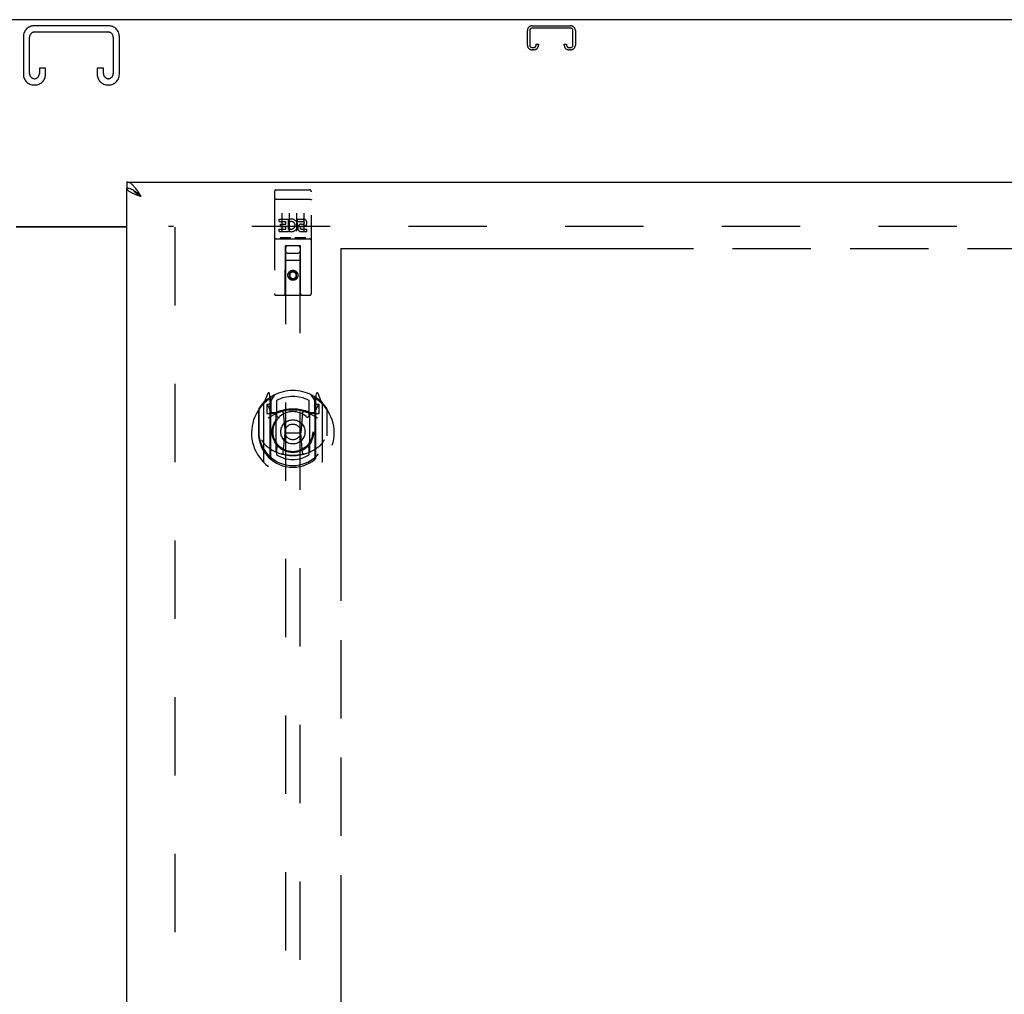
# Model space of a CAD drawing. Header units: inches. Extents: x 0 to 241, y 0 to 156.
# Tile 11 of 17: x 78 to 95, y 99 to 116. Entities that reach past the tile are written whole.
import ezdxf

# ---------------------------------------------------------------- set-up
doc = ezdxf.new("R2010")
doc.units = ezdxf.units.IN
doc.header["$LTSCALE"] = 13.26
doc.header["$MEASUREMENT"] = 0
doc.linetypes.add('HIDDEN', pattern=[0.2, 0.1, -0.1])
doc.linetypes.add('PHANTOM', pattern=[0.8, 0.45, -0.05, 0.1, -0.05, 0.1, -0.05])
doc.layers.get('0').update_dxf_attribs({"linetype": 'CONTINUOUS'})
for name, color, linetype in [('02___PRT_ALL_AXES', 7, 'CONTINUOUS'), ('AVAILABLE_DOOR_SPACE', 7, 'CONTINUOUS'), ('DEFAULT_2', 8, 'HIDDEN'), ('DIMENSIONS', 7, 'CONTINUOUS')]:
    doc.layers.add(name, color=color, linetype=linetype)
doc.styles.get("Standard").update_dxf_attribs({"font": 'arial.ttf'})
doc.dimstyles.new('DIMSTYLE_1', dxfattribs={"dimtxt": 1.063636, "dimasz": 1.418182, "dimexe": 0.09, "dimexo": 0.07, "dimgap": 0.0375, "dimtad": 0, "dimtih": 1, "dimtoh": 1, "dimzin": 4, "dimdsep": 46, "dimtxsty": 'Standard', "dimblk": '_FILLED', "dimblk1": '_FILLED', "dimblk2": '_FILLED', "dimcen": 0.09, "dimazin": 1, "dimtfac": 1, "dimtdec": 3, "dimtofl": 0, "dimtmove": 0, "dimatfit": 3, "dimldrblk": '_FILLED', "dimfxl": 1, "dimtolj": 1, "dimtzin": 4, "dimarcsym": 0})

# ---------------------------------------------------------------- blocks, each defined once
blk = doc.blocks.new('_FILLED')
at = {"color": 0, "linetype": 'ByBlock'}
blk.add_solid([(0, 0), (-1, 0.2), (-1, -0.2)], dxfattribs=at)
blk = doc.blocks.new('*D13')
at = {"layer": 'DIMENSIONS', "color": 2, "linetype": 'Continuous'}
for p, q in [((79.831, 95.653), (76.994, 95.653)), ((83.456, 95.653), (86.348, 95.653))]:
    blk.add_line(p, q, dxfattribs=at)
at = {"layer": 'DIMENSIONS', "color": 2, "linetype": 'Continuous', "xscale": 1.4181818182, "yscale": 1.4181818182, "zscale": 1.4181818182}
blk.add_blockref('_FILLED', (79.831, 95.653), dxfattribs=at)
at = {"layer": 'DIMENSIONS', "color": 2, "linetype": 'Continuous', "xscale": 1.4181818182, "yscale": 1.4181818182, "zscale": 1.4181818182, "rotation": 180}
blk.add_blockref('_FILLED', (83.456, 95.653), dxfattribs=at)
at = {"layer": 'DIMENSIONS', "color": 2, "linetype": 'Continuous', "insert": (86.88, 96.185), "char_height": 1.0636, "width": 2.8904, "attachment_point": 1, "line_spacing_factor": 0.9}
blk.add_mtext('3.63', dxfattribs=at)
blk = doc.blocks.new('*D14')
at = {"layer": 'DIMENSIONS', "color": 2, "linetype": 'Continuous'}
for p, q in [((74.331, 91.895), (71.876, 91.895)), ((77.956, 91.895), (80.792, 91.895))]:
    blk.add_line(p, q, dxfattribs=at)
at = {"layer": 'DIMENSIONS', "color": 2, "linetype": 'Continuous', "xscale": 1.4181818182, "yscale": 1.4181818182, "zscale": 1.4181818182}
blk.add_blockref('_FILLED', (74.331, 91.895), dxfattribs=at)
at = {"layer": 'DIMENSIONS', "color": 2, "linetype": 'Continuous', "xscale": 1.4181818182, "yscale": 1.4181818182, "zscale": 1.4181818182, "rotation": 180}
blk.add_blockref('_FILLED', (77.956, 91.895), dxfattribs=at)
at = {"layer": 'DIMENSIONS', "color": 2, "linetype": 'Continuous', "insert": (71.344, 92.427), "char_height": 1.0636, "width": 2.8904, "attachment_point": 3, "line_spacing_factor": 0.9}
blk.add_mtext('3.63', dxfattribs=at)

msp = doc.modelspace()

# ---------------------------------------------------------------- linework, layer by layer
at = {"color": 3, "linetype": 'Continuous'}
for p, q in [((108.841, 115.574), (48.945, 115.574)), ((79.831, 112.824), (108.518, 112.824)), ((79.831, 50.428), (79.831, 112.72)), ((77.956, 112.074), (79.831, 112.074)), ((79.831, 112.059), (77.956, 112.059))]:
    msp.add_line(p, q, dxfattribs=at)
at = {"color": 7, "linetype": 'Continuous'}
for p, q in [((79.831, 112.824), (79.831, 112.72)), ((79.954, 112.679), (79.944, 112.685))]:
    msp.add_line(p, q, dxfattribs=at)
at = {"color": 3, "linetype": 'Continuous'}
for points in [[(79.985, 112.715), (79.975, 112.728), (79.964, 112.74), (79.954, 112.752), (79.944, 112.763), (79.934, 112.773), (79.923, 112.783), (79.913, 112.791), (79.903, 112.799), (79.892, 112.806), (79.882, 112.811), (79.872, 112.816), (79.862, 112.82), (79.851, 112.822), (79.841, 112.824), (79.831, 112.824)], [(79.937, 112.633), (79.925, 112.638), (79.914, 112.644), (79.903, 112.649), (79.893, 112.655), (79.883, 112.66), (79.874, 112.665), (79.866, 112.671), (79.859, 112.676), (79.853, 112.682), (79.847, 112.687), (79.842, 112.693), (79.838, 112.698), (79.835, 112.704), (79.833, 112.709), (79.831, 112.715), (79.831, 112.72)], [(80.077, 112.578), (80.067, 112.594), (80.057, 112.61), (80.047, 112.626), (80.036, 112.642), (80.026, 112.657), (80.016, 112.672), (80.005, 112.687), (79.995, 112.701), (79.985, 112.715)], [(80.077, 112.578), (80.048, 112.589), (80.033, 112.594), (80.018, 112.6), (80.004, 112.605), (79.99, 112.611), (79.976, 112.616), (79.963, 112.622), (79.95, 112.627), (79.937, 112.633)]]:
    msp.add_lwpolyline(points, dxfattribs=at)
at = {"color": 7, "linetype": 'Continuous'}
for points in [[(79.944, 112.685), (79.934, 112.691), (79.923, 112.696), (79.913, 112.701), (79.903, 112.706), (79.892, 112.709), (79.882, 112.713), (79.872, 112.715), (79.862, 112.718), (79.851, 112.719), (79.841, 112.72), (79.831, 112.72)], [(80.077, 112.578), (80.067, 112.584), (80.057, 112.591), (80.047, 112.597), (80.037, 112.604), (80.028, 112.61), (80.018, 112.617), (80.009, 112.623), (80, 112.63), (79.992, 112.636), (79.984, 112.643), (79.977, 112.649), (79.97, 112.656), (79.963, 112.662), (79.957, 112.668), (79.952, 112.675), (79.948, 112.681), (79.947, 112.683)], [(80.077, 112.578), (80.067, 112.587), (80.057, 112.596), (80.047, 112.606), (80.036, 112.615), (80.026, 112.624), (80.016, 112.632), (80.005, 112.641), (79.995, 112.649), (79.985, 112.657), (79.975, 112.665), (79.964, 112.672), (79.954, 112.679)]]:
    msp.add_lwpolyline(points, dxfattribs=at)
at = {"layer": '02___PRT_ALL_AXES', "color": 8, "linetype": 'HIDDEN'}
for p, q in [((82.361, 112.692), (82.926, 112.692)), ((82.411, 112.157), (82.411, 112.199)), ((82.411, 112.199), (82.568, 112.199)), ((82.568, 112.021), (82.568, 112.199)), ((82.592, 112.151), (82.575, 112.19)), ((82.724, 112.157), (82.724, 112.199)), ((82.724, 112.199), (82.816, 112.199)), ((82.411, 112.157), (82.525, 112.157)), ((82.411, 111.986), (82.411, 112.028)), ((82.411, 112.028), (82.525, 112.028)), ((82.433, 112.072), (82.433, 112.114)), ((82.433, 112.114), (82.525, 112.114)), ((82.433, 112.072), (82.525, 112.072)), ((82.525, 112.114), (82.525, 112.157)), ((82.525, 112.028), (82.525, 112.072)), ((82.568, 112.021), (82.581, 112.04)), ((82.724, 112.157), (82.816, 112.157)), ((82.784, 112.072), (82.83, 112.072)), ((82.788, 112.113), (82.816, 112.113)), ((82.788, 112.028), (82.88, 112.028)), ((82.88, 111.986), (82.88, 112.028)), ((82.361, 111.864), (82.926, 111.864)), ((82.411, 111.986), (82.568, 111.986)), ((82.568, 111.986), (82.568, 111.998)), ((82.571, 111.996), (82.568, 111.998)), ((82.788, 111.986), (82.88, 111.986))]:
    msp.add_line(p, q, dxfattribs=at)
msp.add_circle((82.643, 111.247), 0.085, dxfattribs=at)
for centre, radius, start, end in [((82.617, 112.092), 0.107, 244.2636, 113.4027), ((82.816, 112.135), 0.0644, 282.2995, 90.0775), ((82.617, 112.092), 0.0639, 234.8895, 113.4026), ((82.788, 112.049), 0.0635, 90, 270), ((82.788, 112.05), 0.0219, 100.307, 270), ((82.816, 112.135), 0.0219, 269.9011, 90)]:
    msp.add_arc(centre, radius, start, end, dxfattribs=at)
at = {"layer": 'AVAILABLE_DOOR_SPACE', "color": 4, "linetype": 'PHANTOM'}
for q in [(83.456, 82.449), (106.768, 111.699)]:
    msp.add_line((83.456, 111.699), q, dxfattribs=at)
at = {"layer": 'DEFAULT_2', "color": 8, "linetype": 'HIDDEN'}
for p, q in [((79.526, 115.47), (78.261, 115.47)), ((78.275, 115.366), (79.512, 115.366)), ((86.612, 115.144), (86.612, 115.39)), ((86.652, 115.39), (86.652, 115.144)), ((86.692, 115.47), (87.345, 115.47)), ((87.345, 115.43), (86.692, 115.43)), ((87.385, 115.144), (87.385, 115.39)), ((87.425, 115.39), (87.425, 115.144)), ((78.081, 115.29), (78.081, 114.65)), ((78.185, 114.664), (78.185, 115.276)), ((79.602, 115.276), (79.602, 114.664)), ((79.706, 114.65), (79.706, 115.29)), ((86.692, 115.104), (86.72, 115.104)), ((86.72, 115.064), (86.692, 115.064)), ((86.76, 115.144), (86.76, 115.158)), ((86.76, 115.158), (86.8, 115.158)), ((86.8, 115.158), (86.8, 115.144)), ((87.237, 115.144), (87.237, 115.158)), ((87.237, 115.158), (87.277, 115.158)), ((87.277, 115.158), (87.277, 115.144)), ((87.317, 115.104), (87.345, 115.104)), ((87.345, 115.064), (87.317, 115.064)), ((78.352, 114.752), (78.352, 114.664)), ((78.456, 114.752), (78.352, 114.752)), ((78.456, 114.65), (78.456, 114.752)), ((79.331, 114.752), (79.331, 114.65)), ((79.435, 114.752), (79.331, 114.752)), ((79.435, 114.664), (79.435, 114.752)), ((78.261, 114.47), (78.276, 114.47)), ((79.511, 114.47), (79.526, 114.47)), ((82.426, 112.692), (82.611, 112.692)), ((82.676, 112.692), (82.861, 112.692)), ((82.331, 112.662), (82.331, 110.937)), ((82.347, 112.533), (82.347, 112.533)), ((82.348, 112.533), (82.347, 112.533)), ((82.349, 112.533), (82.348, 112.533)), ((82.35, 112.533), (82.349, 112.533)), ((82.351, 112.533), (82.35, 112.533)), ((82.351, 112.533), (82.351, 112.533)), ((82.352, 112.533), (82.351, 112.533)), ((82.353, 112.534), (82.352, 112.533)), ((82.354, 112.534), (82.353, 112.534)), ((82.355, 112.534), (82.354, 112.534)), ((82.355, 112.534), (82.355, 112.534)), ((82.356, 112.534), (82.355, 112.534)), ((82.357, 112.534), (82.356, 112.534)), ((82.358, 112.534), (82.357, 112.534)), ((82.359, 112.534), (82.358, 112.534)), ((82.36, 112.534), (82.359, 112.534)), ((82.36, 112.534), (82.36, 112.534)), ((82.36, 112.534), (82.926, 112.534)), ((82.926, 112.534), (82.927, 112.534)), ((82.927, 112.534), (82.928, 112.534)), ((82.928, 112.534), (82.928, 112.534)), ((82.928, 112.534), (82.929, 112.534)), ((82.929, 112.534), (82.93, 112.534)), ((82.93, 112.534), (82.931, 112.534)), ((82.931, 112.534), (82.932, 112.534)), ((82.932, 112.534), (82.933, 112.534)), ((82.933, 112.534), (82.933, 112.534)), ((82.933, 112.534), (82.934, 112.534)), ((82.934, 112.534), (82.935, 112.533)), ((82.935, 112.533), (82.936, 112.533)), ((82.936, 112.533), (82.937, 112.533)), ((82.937, 112.533), (82.937, 112.533)), ((82.937, 112.533), (82.938, 112.533)), ((82.938, 112.533), (82.939, 112.533)), ((82.956, 110.937), (82.956, 112.662)), ((82.456, 112.301), (82.456, 111.995)), ((82.581, 112.301), (82.581, 111.995)), ((82.706, 112.301), (82.706, 111.995)), ((82.831, 112.301), (82.831, 111.995)), ((107.143, 112.074), (80.539, 112.074)), ((80.643, 112.059), (80.643, 51.089)), ((82.361, 111.864), (82.926, 111.864)), ((82.604, 111.88), (82.432, 111.88)), ((82.854, 111.88), (82.682, 111.88)), ((82.513, 110.937), (82.517, 111.747)), ((82.518, 111.747), (82.517, 111.747)), ((82.518, 111.747), (82.518, 83.745)), ((82.768, 111.747), (82.518, 111.747)), ((82.768, 83.745), (82.768, 111.747)), ((82.77, 111.747), (82.768, 111.747)), ((82.773, 110.937), (82.77, 111.747)), ((82.558, 111.622), (82.728, 111.622)), ((82.771, 111.497), (82.516, 111.497)), ((82.643, 111.319), (82.581, 111.283)), ((82.581, 111.283), (82.581, 111.21)), ((82.581, 111.283), (82.591, 111.277)), ((82.581, 111.21), (82.591, 111.216)), ((82.581, 111.21), (82.643, 111.174)), ((82.643, 111.307), (82.591, 111.277)), ((82.591, 111.277), (82.591, 111.216)), ((82.591, 111.216), (82.643, 111.186)), ((82.643, 111.319), (82.643, 111.307)), ((82.706, 111.283), (82.643, 111.319)), ((82.696, 111.277), (82.643, 111.307)), ((82.643, 111.186), (82.696, 111.216)), ((82.643, 111.174), (82.706, 111.21)), ((82.643, 111.174), (82.643, 111.186)), ((82.706, 111.283), (82.696, 111.277)), ((82.696, 111.216), (82.696, 111.277)), ((82.706, 111.21), (82.696, 111.216)), ((82.706, 111.21), (82.706, 111.283)), ((82.926, 110.907), (82.361, 110.907)), ((82.218, 109.247), (82.148, 109.071)), ((82.261, 109.163), (82.247, 109.244)), ((82.268, 109.116), (82.338, 109.225)), ((82.948, 109.225), (83.018, 109.116)), ((83.04, 109.244), (83.026, 109.163)), ((83.139, 109.071), (83.069, 109.247)), ((82.143, 109.061), (82.143, 108.093)), ((82.201, 109.056), (82.201, 108.906)), ((82.268, 109.056), (82.201, 109.056)), ((82.209, 109.048), (82.239, 109.002)), ((82.24, 109.167), (82.239, 109.166)), ((82.24, 109.167), (82.239, 109.166)), ((82.24, 109.167), (82.24, 109.167)), ((82.261, 108.147), (82.261, 109.163)), ((82.268, 108.172), (82.268, 109.175)), ((82.271, 109.15), (82.271, 108.943)), ((82.368, 109.128), (82.368, 108.875)), ((82.918, 108.875), (82.918, 109.128)), ((83.016, 108.943), (83.016, 109.15)), ((83.018, 108.172), (83.018, 109.175)), ((83.086, 109.056), (83.018, 109.056)), ((83.026, 109.163), (83.026, 108.147)), ((83.047, 109.166), (83.043, 109.17)), ((83.048, 109.002), (83.078, 109.048)), ((83.086, 108.906), (83.086, 109.056)), ((83.143, 108.093), (83.143, 109.061)), ((82.061, 108.965), (82.061, 108.577)), ((82.068, 108.988), (82.068, 108.53)), ((82.201, 108.906), (82.261, 108.906)), ((82.361, 108.905), (82.288, 108.905)), ((82.291, 108.923), (82.357, 108.923)), ((82.361, 108.264), (82.361, 108.895)), ((82.48, 108.921), (82.511, 108.577)), ((82.806, 108.921), (82.776, 108.577)), ((82.998, 108.905), (82.926, 108.905)), ((82.926, 108.895), (82.926, 108.264)), ((82.93, 108.923), (82.996, 108.923)), ((83.026, 108.906), (83.086, 108.906)), ((83.218, 108.988), (83.218, 108.53)), ((83.226, 108.577), (83.226, 108.965)), ((82.061, 108.577), (82.076, 108.577)), ((82.068, 108.53), (82.069, 108.527)), ((82.481, 108.238), (82.511, 108.577)), ((82.511, 108.577), (82.776, 108.577)), ((82.806, 108.238), (82.776, 108.577)), ((83.226, 108.577), (83.211, 108.577)), ((83.218, 108.53), (83.218, 108.527)), ((82.368, 108.314), (82.368, 108.211)), ((82.918, 108.211), (82.918, 108.314))]:
    msp.add_line(p, q, dxfattribs=at)
for points in [[(82.347, 112.533), (82.346, 112.533), (82.346, 112.533), (82.346, 112.533), (82.345, 112.533), (82.345, 112.533), (82.345, 112.533), (82.344, 112.533), (82.344, 112.532), (82.343, 112.532), (82.343, 112.532), (82.343, 112.532), (82.342, 112.532), (82.342, 112.532), (82.342, 112.532), (82.341, 112.532), (82.341, 112.532), (82.341, 112.532), (82.341, 112.532), (82.34, 112.532), (82.34, 112.532), (82.34, 112.532), (82.339, 112.532), (82.339, 112.531), (82.339, 112.531), (82.338, 112.531), (82.338, 112.531), (82.338, 112.531), (82.338, 112.531), (82.337, 112.531), (82.337, 112.531), (82.337, 112.531), (82.337, 112.531), (82.336, 112.531), (82.336, 112.531), (82.336, 112.53), (82.336, 112.53), (82.335, 112.53), (82.335, 112.53), (82.335, 112.53), (82.335, 112.53), (82.335, 112.53), (82.334, 112.53), (82.334, 112.53), (82.334, 112.53), (82.334, 112.53), (82.334, 112.529), (82.333, 112.529), (82.333, 112.529), (82.333, 112.529), (82.333, 112.529), (82.333, 112.529), (82.333, 112.529), (82.333, 112.529), (82.332, 112.529), (82.332, 112.529), (82.332, 112.529), (82.332, 112.528), (82.332, 112.528), (82.332, 112.528), (82.332, 112.528), (82.332, 112.528), (82.331, 112.528), (82.331, 112.528), (82.331, 112.528), (82.331, 112.528), (82.331, 112.528), (82.331, 112.527), (82.331, 112.527), (82.331, 112.527), (82.331, 112.527), (82.331, 112.527), (82.331, 112.527), (82.331, 112.527), (82.331, 112.527), (82.331, 112.527), (82.331, 112.526), (82.331, 112.526)], [(82.939, 112.533), (82.94, 112.533), (82.94, 112.533), (82.94, 112.533), (82.941, 112.533), (82.941, 112.533), (82.941, 112.533), (82.942, 112.533), (82.942, 112.533), (82.942, 112.533), (82.943, 112.532), (82.943, 112.532), (82.944, 112.532), (82.944, 112.532), (82.944, 112.532), (82.945, 112.532), (82.945, 112.532), (82.945, 112.532), (82.946, 112.532), (82.946, 112.532), (82.946, 112.532), (82.946, 112.532), (82.947, 112.532), (82.947, 112.532), (82.947, 112.532), (82.948, 112.531), (82.948, 112.531), (82.948, 112.531), (82.948, 112.531), (82.949, 112.531), (82.949, 112.531), (82.949, 112.531), (82.95, 112.531), (82.95, 112.531), (82.95, 112.531), (82.95, 112.531), (82.951, 112.531), (82.951, 112.53), (82.951, 112.53), (82.951, 112.53), (82.951, 112.53), (82.952, 112.53), (82.952, 112.53), (82.952, 112.53), (82.952, 112.53), (82.952, 112.53), (82.953, 112.53), (82.953, 112.53), (82.953, 112.529), (82.953, 112.529), (82.953, 112.529), (82.954, 112.529), (82.954, 112.529), (82.954, 112.529), (82.954, 112.529), (82.954, 112.529), (82.954, 112.529), (82.954, 112.529), (82.955, 112.529), (82.955, 112.528), (82.955, 112.528), (82.955, 112.528), (82.955, 112.528), (82.955, 112.528), (82.955, 112.528), (82.955, 112.528), (82.955, 112.528), (82.955, 112.528), (82.955, 112.528), (82.956, 112.527), (82.956, 112.527), (82.956, 112.527), (82.956, 112.527), (82.956, 112.527), (82.956, 112.527), (82.956, 112.527), (82.956, 112.527), (82.956, 112.527), (82.956, 112.526), (82.956, 112.526)], [(82.432, 111.88), (82.432, 111.88), (82.432, 111.88), (82.432, 111.88), (82.432, 111.88), (82.431, 111.88), (82.431, 111.88), (82.431, 111.88), (82.431, 111.88), (82.431, 111.88), (82.43, 111.88), (82.43, 111.88), (82.43, 111.88), (82.43, 111.88), (82.43, 111.88), (82.43, 111.88), (82.429, 111.88), (82.429, 111.88), (82.429, 111.88), (82.429, 111.88), (82.429, 111.88), (82.429, 111.88), (82.429, 111.88), (82.428, 111.88), (82.428, 111.88), (82.428, 111.88), (82.428, 111.88), (82.428, 111.88), (82.428, 111.88), (82.428, 111.88), (82.427, 111.88), (82.427, 111.88), (82.427, 111.88), (82.427, 111.88), (82.427, 111.881), (82.427, 111.881), (82.427, 111.881), (82.427, 111.881), (82.427, 111.881), (82.426, 111.881), (82.426, 111.881), (82.426, 111.881), (82.426, 111.881), (82.426, 111.881), (82.426, 111.881), (82.426, 111.881), (82.426, 111.881)], [(82.611, 111.881), (82.611, 111.881), (82.611, 111.881), (82.611, 111.881), (82.61, 111.881), (82.61, 111.881), (82.61, 111.881), (82.61, 111.881), (82.61, 111.881), (82.61, 111.881), (82.61, 111.881), (82.61, 111.881), (82.61, 111.881), (82.61, 111.88), (82.609, 111.88), (82.609, 111.88), (82.609, 111.88), (82.609, 111.88), (82.609, 111.88), (82.609, 111.88), (82.609, 111.88), (82.609, 111.88), (82.608, 111.88), (82.608, 111.88), (82.608, 111.88), (82.608, 111.88), (82.608, 111.88), (82.608, 111.88), (82.608, 111.88), (82.607, 111.88), (82.607, 111.88), (82.607, 111.88), (82.607, 111.88), (82.607, 111.88), (82.607, 111.88), (82.606, 111.88), (82.606, 111.88), (82.606, 111.88), (82.606, 111.88), (82.606, 111.88), (82.605, 111.88), (82.605, 111.88), (82.605, 111.88), (82.605, 111.88), (82.605, 111.88), (82.604, 111.88)], [(82.682, 111.88), (82.682, 111.88), (82.682, 111.88), (82.682, 111.88), (82.682, 111.88), (82.681, 111.88), (82.681, 111.88), (82.681, 111.88), (82.681, 111.88), (82.681, 111.88), (82.68, 111.88), (82.68, 111.88), (82.68, 111.88), (82.68, 111.88), (82.68, 111.88), (82.68, 111.88), (82.679, 111.88), (82.679, 111.88), (82.679, 111.88), (82.679, 111.88), (82.679, 111.88), (82.679, 111.88), (82.679, 111.88), (82.678, 111.88), (82.678, 111.88), (82.678, 111.88), (82.678, 111.88), (82.678, 111.88), (82.678, 111.88), (82.678, 111.88), (82.677, 111.88), (82.677, 111.88), (82.677, 111.88), (82.677, 111.88), (82.677, 111.881), (82.677, 111.881), (82.677, 111.881), (82.677, 111.881), (82.677, 111.881), (82.676, 111.881), (82.676, 111.881), (82.676, 111.881), (82.676, 111.881), (82.676, 111.881), (82.676, 111.881), (82.676, 111.881), (82.676, 111.881)], [(82.861, 111.881), (82.861, 111.881), (82.861, 111.881), (82.861, 111.881), (82.86, 111.881), (82.86, 111.881), (82.86, 111.881), (82.86, 111.881), (82.86, 111.881), (82.86, 111.881), (82.86, 111.881), (82.86, 111.881), (82.86, 111.881), (82.86, 111.88), (82.859, 111.88), (82.859, 111.88), (82.859, 111.88), (82.859, 111.88), (82.859, 111.88), (82.859, 111.88), (82.859, 111.88), (82.859, 111.88), (82.858, 111.88), (82.858, 111.88), (82.858, 111.88), (82.858, 111.88), (82.858, 111.88), (82.858, 111.88), (82.858, 111.88), (82.857, 111.88), (82.857, 111.88), (82.857, 111.88), (82.857, 111.88), (82.857, 111.88), (82.857, 111.88), (82.856, 111.88), (82.856, 111.88), (82.856, 111.88), (82.856, 111.88), (82.856, 111.88), (82.855, 111.88), (82.855, 111.88), (82.855, 111.88), (82.855, 111.88), (82.855, 111.88), (82.854, 111.88)], [(82.111, 108.463), (82.114, 108.458), (82.117, 108.453), (82.12, 108.448), (82.123, 108.444), (82.126, 108.439), (82.128, 108.435), (82.131, 108.431), (82.134, 108.427), (82.136, 108.423), (82.139, 108.42), (82.141, 108.416), (82.144, 108.413), (82.146, 108.41), (82.148, 108.407), (82.15, 108.404), (82.153, 108.401), (82.155, 108.398), (82.157, 108.395), (82.159, 108.393), (82.161, 108.39), (82.163, 108.388), (82.165, 108.386), (82.167, 108.384), (82.169, 108.381), (82.171, 108.379), (82.173, 108.377), (82.174, 108.376), (82.176, 108.374), (82.178, 108.372), (82.18, 108.37), (82.181, 108.369), (82.183, 108.367), (82.184, 108.366), (82.186, 108.364), (82.187, 108.363), (82.189, 108.362)], [(83.098, 108.362), (83.099, 108.363), (83.101, 108.364), (83.102, 108.366), (83.104, 108.367), (83.105, 108.369), (83.107, 108.37), (83.109, 108.372), (83.111, 108.374), (83.112, 108.376), (83.114, 108.377), (83.116, 108.379), (83.118, 108.381), (83.12, 108.384), (83.122, 108.386), (83.124, 108.388), (83.126, 108.39), (83.128, 108.393), (83.13, 108.395), (83.132, 108.398), (83.134, 108.401), (83.136, 108.404), (83.138, 108.407), (83.141, 108.41), (83.143, 108.413), (83.146, 108.416), (83.148, 108.42), (83.15, 108.423), (83.153, 108.427), (83.156, 108.431), (83.158, 108.435), (83.161, 108.439), (83.164, 108.444), (83.167, 108.448), (83.17, 108.453), (83.173, 108.458), (83.176, 108.463)], [(82.831, 108.22), (82.826, 108.219), (82.82, 108.217), (82.815, 108.216), (82.81, 108.214), (82.804, 108.213), (82.799, 108.212), (82.793, 108.211), (82.788, 108.209), (82.782, 108.208), (82.777, 108.207), (82.771, 108.206), (82.766, 108.205), (82.76, 108.204), (82.755, 108.203), (82.749, 108.202), (82.744, 108.202), (82.738, 108.201), (82.733, 108.2), (82.727, 108.199), (82.722, 108.199), (82.716, 108.198), (82.71, 108.198), (82.705, 108.197), (82.699, 108.197), (82.694, 108.196), (82.688, 108.196), (82.682, 108.195), (82.677, 108.195), (82.671, 108.195), (82.666, 108.195), (82.66, 108.195), (82.655, 108.194), (82.649, 108.194), (82.643, 108.194), (82.638, 108.194), (82.632, 108.194), (82.627, 108.195), (82.621, 108.195), (82.615, 108.195), (82.61, 108.195), (82.604, 108.195), (82.599, 108.196), (82.593, 108.196), (82.587, 108.197), (82.582, 108.197), (82.576, 108.198), (82.571, 108.198), (82.565, 108.199), (82.56, 108.199), (82.554, 108.2), (82.548, 108.201), (82.543, 108.202), (82.537, 108.202), (82.532, 108.203), (82.526, 108.204), (82.521, 108.205), (82.515, 108.206), (82.51, 108.207), (82.504, 108.208), (82.499, 108.209), (82.493, 108.211), (82.488, 108.212), (82.482, 108.213), (82.477, 108.214), (82.472, 108.216), (82.466, 108.217), (82.461, 108.219), (82.455, 108.22)]]:
    msp.add_lwpolyline(points, dxfattribs=at)
for centre, radius in [((82.643, 111.247), 0.0845), ((82.643, 108.595), 0.35), ((82.643, 108.595), 0.335), ((82.643, 108.595), 0.205), ((82.643, 108.595), 0.133)]:
    msp.add_circle(centre, radius, dxfattribs=at)
for centre, radius, start, end in [((78.261, 115.29), 0.18, 90, 180), ((78.275, 115.276), 0.09, 90, 180), ((79.512, 115.276), 0.09, 0, 90), ((79.526, 115.29), 0.18, 0, 90), ((86.692, 115.39), 0.08, 90, 180), ((86.692, 115.39), 0.04, 90, 180), ((87.345, 115.39), 0.08, 0, 90), ((87.345, 115.39), 0.04, 0, 90), ((86.692, 115.144), 0.08, 180, 270), ((86.692, 115.144), 0.04, 180, 270), ((86.72, 115.144), 0.08, 270, 360), ((86.72, 115.144), 0.04, 270, 360), ((87.317, 115.144), 0.08, 180, 270), ((87.317, 115.144), 0.04, 180, 270), ((87.345, 115.144), 0.08, 270, 360), ((87.345, 115.144), 0.04, 270, 360), ((78.261, 114.65), 0.18, 180, 270), ((78.275, 114.664), 0.09, 180, 261.7808), ((78.262, 114.664), 0.09, 270, 360), ((78.276, 114.65), 0.18, 270, 360), ((79.511, 114.65), 0.18, 180, 270), ((79.525, 114.664), 0.09, 180, 261.7808), ((79.512, 114.664), 0.09, 270, 360), ((79.526, 114.65), 0.18, 270, 360), ((82.361, 112.662), 0.03, 90, 180), ((82.926, 112.662), 0.03, 0, 90), ((82.361, 111.834), 0.03, 90, 180), ((82.926, 111.834), 0.03, 0, 90), ((82.558, 111.707), 0.04, 90, 180), ((82.728, 111.707), 0.04, 0, 90), ((82.558, 111.662), 0.04, 180, 270), ((82.728, 111.662), 0.04, 270, 360), ((82.361, 110.937), 0.03, 180, 270), ((82.483, 110.937), 0.03, 270, 360), ((82.803, 110.937), 0.03, 180, 270), ((82.926, 110.937), 0.03, 270, 360), ((82.643, 108.595), 0.7, 35.2961, 144.7039), ((82.232, 109.241), 0.015, 10, 158.1959), ((82.288, 109.175), 0.02, 121.4688, 179.9992), ((82.643, 108.595), 0.6, 62.7204, 117.2796), ((82.998, 109.175), 0.02, 0, 58.5295), ((83.055, 109.241), 0.015, 21.8041, 170), ((82.643, 108.577), 0.7, 125.5126, 54.4874), ((82.158, 109.061), 0.015, 135.0748, 180), ((82.213, 109.051), 0.005, 90, 212.6792), ((82.248, 109.13), 0.02, 0, 125.5126), ((82.251, 109.15), 0.02, 0, 125.2543), ((83.036, 109.15), 0.02, 54.7457, 180), ((83.038, 109.13), 0.02, 54.4874, 180), ((83.073, 109.051), 0.005, 327.3208, 90), ((83.128, 109.061), 0.015, 0, 44.9252), ((82.088, 108.988), 0.02, 144.7039, 180), ((82.643, 108.264), 0.7, 53.2319, 126.7681), ((82.08, 108.901), 0.188, 0, 32.6792), ((82.288, 108.925), 0.02, 180, 270), ((82.291, 108.943), 0.02, 180, 270), ((82.357, 108.943), 0.02, 270, 293.464), ((82.376, 108.895), 0.015, 112.9863, 180), ((82.643, 108.282), 0.7, 66.536, 113.464), ((82.398, 108.875), 0.03, 180, 311.1261), ((82.643, 108.595), 0.343, 48.8739, 131.1261), ((82.46, 108.919), 0.02, 5.0796, 105.6131), ((82.826, 108.919), 0.02, 74.3869, 174.9204), ((82.888, 108.875), 0.03, 228.8739, 360), ((82.911, 108.895), 0.015, 0, 67.0137), ((82.93, 108.943), 0.02, 246.536, 270), ((82.996, 108.943), 0.02, 270, 360), ((82.998, 108.925), 0.02, 270, 360), ((83.206, 108.901), 0.188, 147.3208, 180), ((83.198, 108.988), 0.02, 0, 35.2961), ((82.643, 108.579), 0.583, 180.2464, 359.7536), ((82.088, 108.53), 0.02, 180, 187.6622), ((82.643, 108.605), 0.58, 187.6622, 352.3378), ((83.198, 108.53), 0.02, 352.3378, 360), ((82.643, 108.894), 0.7, 229.529, 310.471), ((82.398, 108.314), 0.03, 48.8739, 180), ((82.888, 108.314), 0.03, 0, 131.1261), ((82.376, 108.264), 0.015, 180, 247.0137), ((82.643, 108.605), 0.48, 235.0461, 304.9539), ((82.643, 108.595), 0.343, 228.8739, 311.1261), ((82.461, 108.239), 0.02, 254.4248, 354.9204), ((82.826, 108.239), 0.02, 185.0796, 285.5752), ((82.911, 108.264), 0.015, 292.9863, 360), ((82.158, 108.093), 0.015, 180, 224.9252), ((82.276, 108.147), 0.015, 180, 229.6413), ((82.288, 108.172), 0.02, 180, 230.6594), ((82.998, 108.172), 0.02, 309.3378, 359.9984), ((83.011, 108.147), 0.015, 310.3587, 360), ((83.128, 108.093), 0.015, 315.0748, 360)]:
    msp.add_arc(centre, radius, start, end, dxfattribs=at)

# ---------------------------------------------------------------- dimensions: what is measured, and where the dimension line sits
at = {"layer": 'DIMENSIONS', "color": 2, "linetype": 'Continuous'}
for base, p1, p2, picture, middle in [((77.955834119, 91.894930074), (74.330834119, 82.449302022), (77.955834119, 112.700302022), '*D14', (69.897370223, 91.889000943)), ((83.455834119, 95.652991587), (79.830834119, 50.448302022), (83.455834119, 111.699302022), '*D13', (88.323530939, 95.647062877))]:
    dim = msp.add_linear_dim(base=base, p1=p1, p2=p2, dimstyle='DIMSTYLE_1', dxfattribs=at)
    dim.commit()
    dim.dimension.update_dxf_attribs({"geometry": picture, "text_midpoint": middle, "dimtype": 160})

doc.saveas('drawing.dxf')
